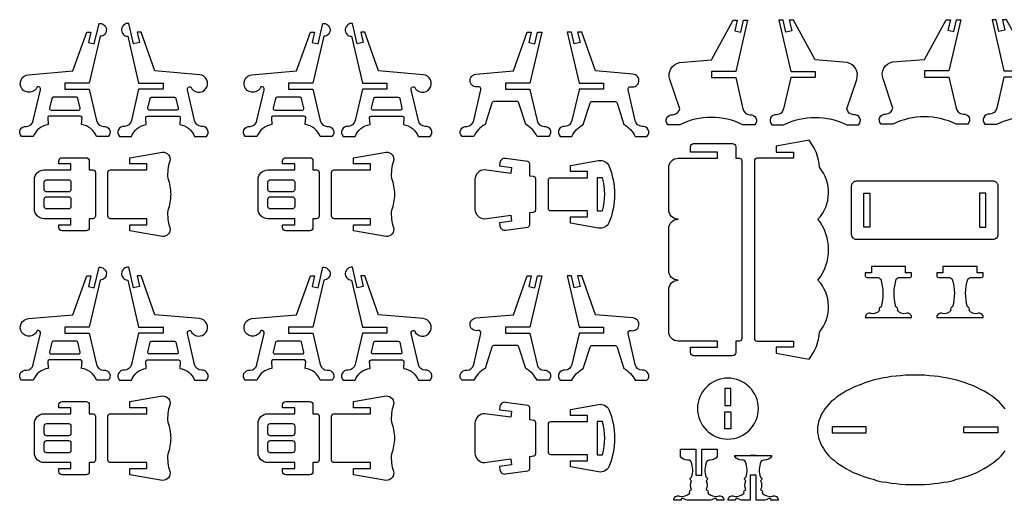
# Model space of a CAD drawing. Extents: x 2719 to 6782, y -345 to 2211.
# Tile 2 of 4: x 2719 to 4658, y 1257 to 2203. Entities that reach past the tile are written whole.
import ezdxf

# ---------------------------------------------------------------- set-up
doc = ezdxf.new("R2010")
doc.units = 0
doc.header["$MEASUREMENT"] = 0
doc.layers.add('LAYER1', color=18, linetype='CONTINUOUS')

msp = doc.modelspace()

# ---------------------------------------------------------------- linework, layer by layer
at = {"layer": 'LAYER1'}
for points in [[(2807.8, 2071.7), (2807.8, 2065.7), (2855.8, 2065.7), (2870.1, 2004.1, 0.343544), (2883.7, 1992.6, -0.729626), (2893.2, 1972.9), (2870.1, 1972.9, 0.693778), (2870.1, 1972.9, 0.271498), (2840.6, 1996.3), (2841.6, 2010.2, 0.394231), (2838.7, 2012.9), (2776.9, 2012.9, 0.394231), (2774, 2010.2), (2774.9, 1996.3, 0.271498), (2745.5, 1972.9), (2722.4, 1972.9, -0.729626), (2731.8, 1992.6, 0.343544), (2745.5, 2004.1), (2759.6, 2064.8, 0.616854), (2753.2, 2070.6, -0.585378), (2723.2, 2067, -0.585378), (2735.8, 2094.4), (2823.6, 2101.8), (2850.7, 2178.5), (2858.8, 2178.5), (2854, 2157.8), (2865.7, 2155.1), (2875, 2195.3, -0.427759), (2889.4, 2183.8, -0.427759), (2877.2, 2170), (2855.8, 2077.7), (2807.8, 2077.7)], [(3001, 2071.7), (3001, 2065.7), (2953, 2065.7), (2938.7, 2004.1, -0.343544), (2925, 1992.6, 0.729626), (2915.6, 1972.9), (2938.7, 1972.9, -0.693778), (2938.7, 1972.9, -0.271498), (2968.1, 1996.3), (2967.2, 2010.2, -0.394231), (2970.1, 2012.9), (3031.9, 2012.9, -0.394231), (3034.8, 2010.2), (3033.9, 1996.3, -0.271498), (3063.3, 1972.9), (3086.4, 1972.9, 0.729626), (3076.9, 1992.6, -0.343544), (3063.3, 2004.1), (3049.2, 2064.8, -0.616854), (3055.6, 2070.6, 0.585378), (3085.5, 2067, 0.585378), (3073, 2094.4), (2985.1, 2101.8), (2958, 2178.5), (2950, 2178.5), (2954.8, 2157.8), (2943.1, 2155.1), (2933.7, 2195.3, 0.427759), (2919.4, 2183.8, 0.427759), (2931.6, 2170), (2953, 2077.7), (3001, 2077.7)], [(3248.3, 2071.7), (3248.3, 2065.7), (3296.3, 2065.7), (3310.6, 2004.1, 0.343544), (3324.2, 1992.6, -0.729626), (3333.7, 1972.9), (3310.6, 1972.9, 0.693778), (3310.6, 1972.9, 0.271498), (3281.1, 1996.3), (3282, 2010.2, 0.394231), (3279.2, 2012.9), (3217.4, 2012.9, 0.394231), (3214.5, 2010.2), (3215.4, 1996.3, 0.271498), (3186, 1972.9), (3162.8, 1972.9, -0.729626), (3172.3, 1992.6, 0.343544), (3186, 2004.1), (3200.1, 2064.8, 0.616854), (3193.7, 2070.6, -0.585378), (3163.7, 2067, -0.585378), (3176.2, 2094.4), (3264.1, 2101.8), (3291.2, 2178.5), (3299.3, 2178.5), (3294.5, 2157.8), (3306.2, 2155.1), (3315.5, 2195.3, -0.427759), (3329.9, 2183.8, -0.427759), (3317.7, 2170), (3296.3, 2077.7), (3248.3, 2077.7)], [(3441.5, 2071.7), (3441.5, 2065.7), (3393.5, 2065.7), (3379.2, 2004.1, -0.343544), (3365.5, 1992.6, 0.729626), (3356, 1972.9), (3379.2, 1972.9, -0.693778), (3379.2, 1972.9, -0.271498), (3408.6, 1996.3), (3407.7, 2010.2, -0.394231), (3410.6, 2012.9), (3472.4, 2012.9, -0.394231), (3475.2, 2010.2), (3474.3, 1996.3, -0.271498), (3503.8, 1972.9), (3526.9, 1972.9, 0.729626), (3517.4, 1992.6, -0.343544), (3503.8, 2004.1), (3489.7, 2064.8, -0.616854), (3496, 2070.6, 0.585378), (3526, 2067, 0.585378), (3513.5, 2094.4), (3425.6, 2101.8), (3398.5, 2178.5), (3390.5, 2178.5), (3395.2, 2157.8), (3383.6, 2155.1), (3374.2, 2195.3, 0.427759), (3359.9, 2183.8, 0.427759), (3372, 2170), (3393.5, 2077.7), (3441.5, 2077.7)], [(4080.7, 2094.7), (4080.7, 2088.7), (4128.7, 2088.7), (4143, 2027.1, 0.343544), (4156.6, 2015.7, -0.729626), (4166.1, 1995.9), (4143, 1995.9, 0.230289), (4018.4, 1995.9), (3995.3, 1995.9, -0.729626), (4004.8, 2015.7, 0.343544), (4018.4, 2027.1), (3999, 2085.3, -0.456332), (4017.7, 2118.2), (4080.7, 2123.5), (4123.7, 2201.5), (4131.7, 2201.5), (4126.9, 2180.8), (4138.6, 2178.1), (4144, 2201.5), (4152.1, 2201.5), (4128.7, 2100.7), (4080.7, 2100.7)], [(4285.2, 2094.7), (4285.2, 2088.7), (4237.2, 2088.7), (4222.9, 2027.1, -0.343544), (4209.3, 2015.7, 0.729626), (4199.8, 1995.9), (4222.9, 1995.9, -0.230289), (4347.5, 1995.9), (4370.6, 1995.9, 0.729626), (4361.2, 2015.7, -0.343544), (4347.5, 2027.1), (4366.9, 2085.3, 0.456332), (4348.2, 2118.2), (4285.2, 2123.5), (4242.3, 2201.5), (4234.2, 2201.5), (4239, 2180.8), (4227.3, 2178.1), (4221.9, 2201.5), (4213.8, 2201.5), (4237.2, 2100.7), (4285.2, 2100.7)], [(4500.4, 2095.9), (4500.4, 2089.9), (4548.4, 2089.9), (4562.7, 2028.4, 0.343544), (4576.3, 2016.9, -0.729626), (4585.8, 1997.2), (4562.7, 1997.2, 0.230289), (4438.1, 1997.2), (4414.9, 1997.2, -0.729626), (4424.4, 2016.9, 0.343544), (4438.1, 2028.4), (4418.7, 2086.5, -0.456332), (4437.4, 2119.5), (4500.4, 2124.7), (4543.3, 2202.7), (4551.4, 2202.7), (4546.6, 2182.1), (4558.3, 2179.4), (4563.7, 2202.7), (4571.8, 2202.7), (4548.4, 2101.9), (4500.4, 2101.9)], [(4704.9, 2095.9), (4704.9, 2089.9), (4656.9, 2089.9), (4642.6, 2028.4, -0.343544), (4628.9, 2016.9, 0.729626), (4619.5, 1997.2), (4642.6, 1997.2, -0.230289), (4767.2, 1997.2), (4790.3, 1997.2, 0.729626), (4780.8, 2016.9, -0.343544), (4767.2, 2028.4), (4786.6, 2086.5, 0.456332), (4767.8, 2119.5), (4704.9, 2124.7), (4661.9, 2202.7), (4653.9, 2202.7), (4658.7, 2182.1), (4647, 2179.4), (4641.5, 2202.7), (4633.5, 2202.7), (4656.9, 2101.9), (4704.9, 2101.9)], [(3675.2, 2065.7), (3723.3, 2065.7, 0.04526), (3723.4, 2064.8), (3737.5, 2004.1, 0.343544), (3751.2, 1992.6, -0.729626), (3760.7, 1972.9), (3737.5, 1972.9, 0.157681), (3715.3, 1996.3), (3701.8, 2038.3, 0.325785), (3697.2, 2041.7), (3653.3, 2041.7, 0.325785), (3648.7, 2038.3), (3635.2, 1996.3, 0.157681), (3612.9, 1972.9), (3589.8, 1972.9, -0.729626), (3599.3, 1992.6, 0.343544), (3612.9, 2004.1), (3627, 2064.8, 0.616854), (3620.6, 2070.6, -0.432644), (3605.6, 2081.3, -0.432644), (3617.2, 2095.6), (3691.1, 2101.8), (3718.2, 2178.5), (3726.2, 2178.5), (3721.4, 2157.8), (3733.1, 2155.1), (3738.6, 2178.5), (3746.6, 2178.5), (3723.2, 2077.7), (3675.2, 2077.7)], [(3868.4, 2065.7), (3820.4, 2065.7, -0.04526), (3820.2, 2064.8), (3806.1, 2004.1, -0.343544), (3792.5, 1992.6, 0.729626), (3783, 1972.9), (3806.1, 1972.9, -0.157681), (3828.4, 1996.3), (3841.9, 2038.3, -0.325785), (3846.5, 2041.7), (3890.4, 2041.7, -0.325785), (3895, 2038.3), (3908.5, 1996.3, -0.157681), (3930.7, 1972.9), (3953.9, 1972.9, 0.729626), (3944.4, 1992.6, -0.343544), (3930.7, 2004.1), (3916.6, 2064.8, -0.616854), (3923, 2070.6, 0.432644), (3938, 2081.3, 0.432644), (3926.4, 2095.6), (3852.6, 2101.8), (3825.5, 2178.5), (3817.4, 2178.5), (3822.2, 2157.8), (3810.5, 2155.1), (3805.1, 2178.5), (3797, 2178.5), (3820.4, 2077.7), (3868.4, 2077.7)], [(2807.8, 2050.1), (2785, 2050.1, 0.348878), (2782.2, 2047.9), (2777.7, 2028.4, 0.482714), (2780.5, 2024.9), (2835.1, 2024.9, 0.216532), (2837.2, 2025.9, 0.240993), (2837.9, 2028.4), (2833.3, 2047.9, 0.348878), (2830.5, 2050.1)], [(3001, 2050.1), (3023.7, 2050.1, -0.348878), (3026.5, 2047.9), (3031.1, 2028.4, -0.482714), (3028.3, 2024.9), (2973.7, 2024.9, -0.216532), (2971.6, 2025.9, -0.240993), (2970.9, 2028.4), (2975.4, 2047.9, -0.348878), (2978.2, 2050.1)], [(3248.3, 2050.1), (3225.5, 2050.1, 0.348878), (3222.7, 2047.9), (3218.2, 2028.4, 0.482714), (3221, 2024.9), (3275.5, 2024.9, 0.216532), (3277.7, 2025.9, 0.240993), (3278.3, 2028.4), (3273.8, 2047.9, 0.348878), (3271, 2050.1)], [(3441.5, 2050.1), (3464.2, 2050.1, -0.348878), (3467, 2047.9), (3471.5, 2028.4, -0.482714), (3468.7, 2024.9), (3414.2, 2024.9, -0.216532), (3412, 2025.9, -0.240993), (3411.4, 2028.4), (3415.9, 2047.9, -0.348878), (3418.7, 2050.1)], [(4015.5, 1690, -0.414214), (3996.7, 1708.9), (3996.7, 1791.2, -0.414214), (4015.5, 1810, -0.414214), (3996.7, 1828.9), (3996.7, 1911.2, -0.414214), (4015.5, 1930), (4092.7, 1930), (4092.7, 1942), (4039.5, 1942), (4039.5, 1952.5, -0.414214), (4045.8, 1958.8), (4122.4, 1958.8, -0.414214), (4128.7, 1952.5), (4128.7, 1930), (4135.9, 1930, -0.414214), (4140.7, 1925.2), (4140.7, 1574.8, -0.414214), (4135.9, 1570), (4128.7, 1570), (4128.7, 1547.5, -0.414214), (4122.4, 1541.2), (4045.8, 1541.2, -0.414214), (4039.5, 1547.5), (4039.5, 1558), (4092.7, 1558), (4092.7, 1570), (4015.5, 1570, -0.414214), (3996.7, 1588.9), (3996.7, 1671.2, -0.414214)], [(4293.4, 1912.2, 0.157436), (4273.1, 1965.3), (4208.6, 1954), (4208.6, 1942), (4242.2, 1942), (4242.2, 1930), (4170.2, 1930, 0.414214), (4165.4, 1925.2), (4165.4, 1882), (4165.4, 1574.8, 0.414214), (4170.2, 1570), (4242.2, 1570), (4242.2, 1558), (4208.6, 1558), (4208.6, 1546), (4273.1, 1534.7, 0.157436), (4293.4, 1587.8, 0.379394), (4290.7, 1690, 0.346118), (4290.7, 1810, 0.379394)], [(2892.5, 1859), (2892.5, 1902.2, -0.414214), (2897.3, 1907), (2969.3, 1907), (2969.3, 1919), (2935.7, 1919), (2935.7, 1931), (3000.1, 1942.3, -0.480696), (3014.6, 1924.3, 0.114725), (3010.4, 1890.6, -0.088383), (3016.1, 1859, -0.088383), (3010.4, 1827.4, 0.114725), (3014.6, 1793.7, -0.480696), (3000.1, 1775.7), (2935.7, 1787), (2935.7, 1799), (2969.3, 1799), (2969.3, 1811), (2897.3, 1811, -0.414214), (2892.5, 1815.8)], [(3332.9, 1859), (3332.9, 1902.2, -0.414214), (3337.7, 1907), (3409.7, 1907), (3409.7, 1919), (3376.1, 1919), (3376.1, 1931), (3440.6, 1942.3, -0.480696), (3455, 1924.3, 0.114725), (3450.9, 1890.6, -0.088383), (3456.6, 1859, -0.088383), (3450.9, 1827.4, 0.114725), (3455, 1793.7, -0.480696), (3440.6, 1775.7), (3376.1, 1787), (3376.1, 1799), (3409.7, 1799), (3409.7, 1811), (3337.7, 1811, -0.414214), (3332.9, 1815.8)], [(2766.6, 1907), (2819.8, 1907), (2819.8, 1919), (2795.8, 1919), (2795.8, 1924.7, -0.414214), (2802.1, 1931), (2849.5, 1931, -0.414214), (2855.8, 1924.7), (2855.8, 1907), (2863, 1907, -0.414214), (2867.8, 1902.2), (2867.8, 1815.8, -0.414214), (2863, 1811), (2855.8, 1811), (2855.8, 1793.3, -0.414214), (2849.5, 1787), (2802.1, 1787, -0.414214), (2795.8, 1793.3), (2795.8, 1799), (2819.8, 1799), (2819.8, 1811), (2766.6, 1811, -0.414214), (2747.8, 1829.8), (2747.8, 1888.1, -0.414214)], [(3207.1, 1907), (3260.3, 1907), (3260.3, 1919), (3236.3, 1919), (3236.3, 1924.7, -0.414214), (3242.6, 1931), (3290, 1931, -0.414214), (3296.3, 1924.7), (3296.3, 1907), (3303.5, 1907, -0.414214), (3308.3, 1902.2), (3308.3, 1815.8, -0.414214), (3303.5, 1811), (3296.3, 1811), (3296.3, 1793.3, -0.414214), (3290, 1787), (3242.6, 1787, -0.414214), (3236.3, 1793.3), (3236.3, 1799), (3260.3, 1799), (3260.3, 1811), (3207.1, 1811, -0.414214), (3188.3, 1829.8), (3188.3, 1888.1, -0.414214)], [(3735.2, 1859), (3735.1, 1889.2, 0.414214), (3730.3, 1894), (3723.2, 1894.9), (3723.2, 1918.7, 0.375308), (3719.1, 1923.5), (3675.1, 1929.5, 0.414214), (3664.3, 1921.2), (3663.4, 1915), (3687.2, 1911.8), (3685.6, 1900), (3634.1, 1907, 0.414214), (3615.2, 1888.1), (3615.2, 1859), (3615.2, 1829.8, 0.414214), (3634.1, 1811), (3685.6, 1818), (3687.2, 1806.2), (3663.4, 1803), (3664.3, 1796.7, 0.414214), (3675.1, 1788.5), (3719.1, 1794.5, 0.375308), (3723.2, 1799.2), (3723.2, 1823.1), (3730.3, 1824, 0.414214), (3735.1, 1828.8)], [(3889.8, 1859, -0.101097), (3879, 1802.6, -0.327051), (3858.7, 1792.6), (3803.1, 1802.4), (3803.1, 1814.4), (3836.7, 1814.4), (3836.7, 1826.4), (3764.7, 1826.4, -0.414214), (3759.9, 1831.2), (3759.9, 1859), (3759.9, 1886.8, -0.414214), (3764.7, 1891.6), (3836.7, 1891.6), (3836.7, 1903.6), (3803.1, 1903.6), (3803.1, 1915.6), (3858.7, 1925.4, -0.327051), (3879, 1915.4, -0.101097)], [(2819.8, 1883), (2819.8, 1868.6, -0.414214), (2815, 1863.8), (2771.8, 1863.8, -0.414214), (2767, 1868.6), (2767, 1883, -0.414214), (2771.8, 1887.8), (2815, 1887.8, -0.414214)], [(3260.3, 1883), (3260.3, 1868.6, -0.414214), (3255.5, 1863.8), (3212.3, 1863.8, -0.414214), (3207.5, 1868.6), (3207.5, 1883, -0.414214), (3212.3, 1887.8), (3255.5, 1887.8, -0.414214)], [(3866.6, 1826.4, 0.124363), (3866.6, 1891.6), (3855.9, 1891.6), (3855.9, 1826.4)], [(4366.5, 1885.3), (4635.3, 1885.3, -0.414214), (4644.9, 1875.7), (4644.9, 1779.7, -0.414214), (4635.3, 1770.1), (4366.5, 1770.1, -0.414214), (4356.9, 1779.7), (4356.9, 1875.7, -0.414214)], [(2819.8, 1849.4), (2819.8, 1835, -0.414214), (2815, 1830.2), (2771.8, 1830.2, -0.414214), (2767, 1835), (2767, 1849.4, -0.414214), (2771.8, 1854.2), (2815, 1854.2, -0.414214)], [(3260.3, 1849.4), (3260.3, 1835, -0.414214), (3255.5, 1830.2), (3212.3, 1830.2, -0.414214), (3207.5, 1835), (3207.5, 1849.4, -0.414214), (3212.3, 1854.2), (3255.5, 1854.2, -0.414214)], [(2807.8, 1591.7), (2807.8, 1585.7), (2855.8, 1585.7), (2870.1, 1524.1, 0.343544), (2883.7, 1512.6, -0.729626), (2893.2, 1492.9), (2870.1, 1492.9, 0.693778), (2870.1, 1492.9, 0.271498), (2840.6, 1516.3), (2841.6, 1530.2, 0.394231), (2838.7, 1532.9), (2776.9, 1532.9, 0.394231), (2774, 1530.2), (2774.9, 1516.3, 0.271498), (2745.5, 1492.9), (2722.4, 1492.9, -0.729626), (2731.8, 1512.6, 0.343544), (2745.5, 1524.1), (2759.6, 1584.8, 0.616854), (2753.2, 1590.6, -0.585378), (2723.2, 1587, -0.585378), (2735.8, 1614.4), (2823.6, 1621.8), (2850.7, 1698.5), (2858.8, 1698.5), (2854, 1677.8), (2865.7, 1675.1), (2875, 1715.3, -0.427759), (2889.4, 1703.8, -0.427759), (2877.2, 1690), (2855.8, 1597.7), (2807.8, 1597.7)], [(3001, 1591.7), (3001, 1585.7), (2953, 1585.7), (2938.7, 1524.1, -0.343544), (2925, 1512.6, 0.729626), (2915.6, 1492.9), (2938.7, 1492.9, -0.693778), (2938.7, 1492.9, -0.271498), (2968.1, 1516.3), (2967.2, 1530.2, -0.394231), (2970.1, 1532.9), (3031.9, 1532.9, -0.394231), (3034.8, 1530.2), (3033.9, 1516.3, -0.271498), (3063.3, 1492.9), (3086.4, 1492.9, 0.729626), (3076.9, 1512.6, -0.343544), (3063.3, 1524.1), (3049.2, 1584.8, -0.616854), (3055.6, 1590.6, 0.585378), (3085.5, 1587, 0.585378), (3073, 1614.4), (2985.1, 1621.8), (2958, 1698.5), (2950, 1698.5), (2954.8, 1677.8), (2943.1, 1675.1), (2933.7, 1715.3, 0.427759), (2919.4, 1703.8, 0.427759), (2931.6, 1690), (2953, 1597.7), (3001, 1597.7)], [(3248.3, 1591.7), (3248.3, 1585.7), (3296.3, 1585.7), (3310.6, 1524.1, 0.343544), (3324.2, 1512.6, -0.729626), (3333.7, 1492.9), (3310.6, 1492.9, 0.693778), (3310.6, 1492.9, 0.271498), (3281.1, 1516.3), (3282, 1530.2, 0.394231), (3279.2, 1532.9), (3217.4, 1532.9, 0.394231), (3214.5, 1530.2), (3215.4, 1516.3, 0.271498), (3186, 1492.9), (3162.8, 1492.9, -0.729626), (3172.3, 1512.6, 0.343544), (3186, 1524.1), (3200.1, 1584.8, 0.616854), (3193.7, 1590.6, -0.585378), (3163.7, 1587, -0.585378), (3176.2, 1614.4), (3264.1, 1621.8), (3291.2, 1698.5), (3299.3, 1698.5), (3294.5, 1677.8), (3306.2, 1675.1), (3315.5, 1715.3, -0.427759), (3329.9, 1703.8, -0.427759), (3317.7, 1690), (3296.3, 1597.7), (3248.3, 1597.7)], [(3441.5, 1591.7), (3441.5, 1585.7), (3393.5, 1585.7), (3379.2, 1524.1, -0.343544), (3365.5, 1512.6, 0.729626), (3356, 1492.9), (3379.2, 1492.9, -0.693778), (3379.2, 1492.9, -0.271498), (3408.6, 1516.3), (3407.7, 1530.2, -0.394231), (3410.6, 1532.9), (3472.4, 1532.9, -0.394231), (3475.2, 1530.2), (3474.3, 1516.3, -0.271498), (3503.8, 1492.9), (3526.9, 1492.9, 0.729626), (3517.4, 1512.6, -0.343544), (3503.8, 1524.1), (3489.7, 1584.8, -0.616854), (3496, 1590.6, 0.585378), (3526, 1587, 0.585378), (3513.5, 1614.4), (3425.6, 1621.8), (3398.5, 1698.5), (3390.5, 1698.5), (3395.2, 1677.8), (3383.6, 1675.1), (3374.2, 1715.3, 0.427759), (3359.9, 1703.8, 0.427759), (3372, 1690), (3393.5, 1597.7), (3441.5, 1597.7)], [(4429.5, 1616.3), (4475, 1616.3, 0.570657), (4463.9, 1624.3, -0.289506), (4447.3, 1630.4, 0.497317), (4444.1, 1637.4, 0.217136), (4444.1, 1637.4, -0.145354), (4444.9, 1692, -0.281118), (4451.9, 1695.5), (4472.2, 1695.5, 0.414214), (4475.1, 1698.4), (4475.1, 1704.6), (4463.1, 1704.6), (4463.1, 1716.6), (4435.5, 1716.6), (4429.5, 1716.6), (4423.4, 1716.6), (4395.8, 1716.6), (4395.8, 1704.6), (4383.8, 1704.6), (4383.8, 1698.4, 0.414214), (4386.7, 1695.5), (4407, 1695.5, -0.281118), (4414.1, 1692, -0.145354), (4414.8, 1637.4, 0.217136), (4414.8, 1637.4, 0.497317), (4411.6, 1630.4, -0.289506), (4395.1, 1624.3, 0.570657), (4383.9, 1616.3)], [(4570.3, 1616.3), (4615.9, 1616.3, 0.570657), (4604.7, 1624.3, -0.289506), (4588.2, 1630.4, 0.497317), (4585, 1637.4, 0.217136), (4585, 1637.4, -0.145354), (4585.7, 1692, -0.281118), (4592.8, 1695.5), (4613.1, 1695.5, 0.414214), (4615.9, 1698.4), (4615.9, 1704.6), (4603.9, 1704.6), (4603.9, 1716.6), (4576.3, 1716.6), (4570.3, 1716.6), (4564.3, 1716.6), (4536.7, 1716.6), (4536.7, 1704.6), (4524.7, 1704.6), (4524.7, 1698.4, 0.414214), (4527.6, 1695.5), (4547.9, 1695.5, -0.281118), (4554.9, 1692, -0.145354), (4555.7, 1637.4, 0.217136), (4555.7, 1637.4, 0.497317), (4552.5, 1630.4, -0.289506), (4535.9, 1624.3, 0.570657), (4524.7, 1616.3)], [(3675.2, 1585.7), (3723.3, 1585.7, 0.04526), (3723.4, 1584.8), (3737.5, 1524.1, 0.343544), (3751.2, 1512.6, -0.729626), (3760.7, 1492.9), (3737.5, 1492.9, 0.157681), (3715.3, 1516.3), (3701.8, 1558.3, 0.325785), (3697.2, 1561.7), (3653.3, 1561.7, 0.325785), (3648.7, 1558.3), (3635.2, 1516.3, 0.157681), (3612.9, 1492.9), (3589.8, 1492.9, -0.729626), (3599.3, 1512.6, 0.343544), (3612.9, 1524.1), (3627, 1584.8, 0.616854), (3620.6, 1590.6, -0.432644), (3605.6, 1601.3, -0.432644), (3617.2, 1615.6), (3691.1, 1621.8), (3718.2, 1698.5), (3726.2, 1698.5), (3721.4, 1677.8), (3733.1, 1675.1), (3738.6, 1698.5), (3746.6, 1698.5), (3723.2, 1597.7), (3675.2, 1597.7)], [(3868.4, 1585.7), (3820.4, 1585.7, -0.04526), (3820.2, 1584.8), (3806.1, 1524.1, -0.343544), (3792.5, 1512.6, 0.729626), (3783, 1492.9), (3806.1, 1492.9, -0.157681), (3828.4, 1516.3), (3841.9, 1558.3, -0.325785), (3846.5, 1561.7), (3890.4, 1561.7, -0.325785), (3895, 1558.3), (3908.5, 1516.3, -0.157681), (3930.7, 1492.9), (3953.9, 1492.9, 0.729626), (3944.4, 1512.6, -0.343544), (3930.7, 1524.1), (3916.6, 1584.8, -0.616854), (3923, 1590.6, 0.432644), (3938, 1601.3, 0.432644), (3926.4, 1615.6), (3852.6, 1621.8), (3825.5, 1698.5), (3817.4, 1698.5), (3822.2, 1677.8), (3810.5, 1675.1), (3805.1, 1698.5), (3797, 1698.5), (3820.4, 1597.7), (3868.4, 1597.7)], [(2807.8, 1570.1), (2785, 1570.1, 0.348878), (2782.2, 1567.9), (2777.7, 1548.4, 0.482714), (2780.5, 1544.9), (2835.1, 1544.9, 0.216532), (2837.2, 1545.9, 0.240993), (2837.9, 1548.4), (2833.3, 1567.9, 0.348878), (2830.5, 1570.1)], [(3001, 1570.1), (3023.7, 1570.1, -0.348878), (3026.5, 1567.9), (3031.1, 1548.4, -0.482714), (3028.3, 1544.9), (2973.7, 1544.9, -0.216532), (2971.6, 1545.9, -0.240993), (2970.9, 1548.4), (2975.4, 1567.9, -0.348878), (2978.2, 1570.1)], [(3248.3, 1570.1), (3225.5, 1570.1, 0.348878), (3222.7, 1567.9), (3218.2, 1548.4, 0.482714), (3221, 1544.9), (3275.5, 1544.9, 0.216532), (3277.7, 1545.9, 0.240993), (3278.3, 1548.4), (3273.8, 1567.9, 0.348878), (3271, 1570.1)], [(3441.5, 1570.1), (3464.2, 1570.1, -0.348878), (3467, 1567.9), (3471.5, 1548.4, -0.482714), (3468.7, 1544.9), (3414.2, 1544.9, -0.216532), (3412, 1545.9, -0.240993), (3411.4, 1548.4), (3415.9, 1567.9, -0.348878), (3418.7, 1570.1)], [(4113.3, 1497.1, 0.414214), (4053.3, 1437.1, 0.414214), (4113.3, 1377.1, 0.414214), (4173.3, 1437.1, 0.414214)], [(2892.5, 1379), (2892.5, 1422.2, -0.414214), (2897.3, 1427), (2969.3, 1427), (2969.3, 1439), (2935.7, 1439), (2935.7, 1451), (3000.1, 1462.3, -0.480696), (3014.6, 1444.3, 0.114725), (3010.4, 1410.6, -0.088383), (3016.1, 1379, -0.088383), (3010.4, 1347.4, 0.114725), (3014.6, 1313.7, -0.480696), (3000.1, 1295.7), (2935.7, 1307), (2935.7, 1319), (2969.3, 1319), (2969.3, 1331), (2897.3, 1331, -0.414214), (2892.5, 1335.8)], [(3332.9, 1379), (3332.9, 1422.2, -0.414214), (3337.7, 1427), (3409.7, 1427), (3409.7, 1439), (3376.1, 1439), (3376.1, 1451), (3440.6, 1462.3, -0.480696), (3455, 1444.3, 0.114725), (3450.9, 1410.6, -0.088383), (3456.6, 1379, -0.088383), (3450.9, 1347.4, 0.114725), (3455, 1313.7, -0.480696), (3440.6, 1295.7), (3376.1, 1307), (3376.1, 1319), (3409.7, 1319), (3409.7, 1331), (3337.7, 1331, -0.414214), (3332.9, 1335.8)], [(2766.6, 1427), (2819.8, 1427), (2819.8, 1439), (2795.8, 1439), (2795.8, 1444.7, -0.414214), (2802.1, 1451), (2849.5, 1451, -0.414214), (2855.8, 1444.7), (2855.8, 1427), (2863, 1427, -0.414214), (2867.8, 1422.2), (2867.8, 1335.8, -0.414214), (2863, 1331), (2855.8, 1331), (2855.8, 1313.3, -0.414214), (2849.5, 1307), (2802.1, 1307, -0.414214), (2795.8, 1313.3), (2795.8, 1319), (2819.8, 1319), (2819.8, 1331), (2766.6, 1331, -0.414214), (2747.8, 1349.8), (2747.8, 1408.1, -0.414214)], [(3207.1, 1427), (3260.3, 1427), (3260.3, 1439), (3236.3, 1439), (3236.3, 1444.7, -0.414214), (3242.6, 1451), (3290, 1451, -0.414214), (3296.3, 1444.7), (3296.3, 1427), (3303.5, 1427, -0.414214), (3308.3, 1422.2), (3308.3, 1335.8, -0.414214), (3303.5, 1331), (3296.3, 1331), (3296.3, 1313.3, -0.414214), (3290, 1307), (3242.6, 1307, -0.414214), (3236.3, 1313.3), (3236.3, 1319), (3260.3, 1319), (3260.3, 1331), (3207.1, 1331, -0.414214), (3188.3, 1349.8), (3188.3, 1408.1, -0.414214)], [(3735.2, 1379), (3735.1, 1409.2, 0.414214), (3730.3, 1414), (3723.2, 1414.9), (3723.2, 1438.7, 0.375308), (3719.1, 1443.5), (3675.1, 1449.5, 0.414214), (3664.3, 1441.2), (3663.4, 1435), (3687.2, 1431.8), (3685.6, 1420), (3634.1, 1427, 0.414214), (3615.2, 1408.1), (3615.2, 1379), (3615.2, 1349.8, 0.414214), (3634.1, 1331), (3685.6, 1338), (3687.2, 1326.2), (3663.4, 1323), (3664.3, 1316.7, 0.414214), (3675.1, 1308.5), (3719.1, 1314.5, 0.375308), (3723.2, 1319.2), (3723.2, 1343.1), (3730.3, 1344, 0.414214), (3735.1, 1348.8)], [(3889.8, 1379, -0.101097), (3879, 1322.6, -0.327051), (3858.7, 1312.6), (3803.1, 1322.4), (3803.1, 1334.4), (3836.7, 1334.4), (3836.7, 1346.4), (3764.7, 1346.4, -0.414214), (3759.9, 1351.2), (3759.9, 1379), (3759.9, 1406.8, -0.414214), (3764.7, 1411.6), (3836.7, 1411.6), (3836.7, 1423.6), (3803.1, 1423.6), (3803.1, 1435.6), (3858.7, 1445.4, -0.327051), (3879, 1435.4, -0.101097)], [(2819.8, 1403), (2819.8, 1388.6, -0.414214), (2815, 1383.8), (2771.8, 1383.8, -0.414214), (2767, 1388.6), (2767, 1403, -0.414214), (2771.8, 1407.8), (2815, 1407.8, -0.414214)], [(3260.3, 1403), (3260.3, 1388.6, -0.414214), (3255.5, 1383.8), (3212.3, 1383.8, -0.414214), (3207.5, 1388.6), (3207.5, 1403, -0.414214), (3212.3, 1407.8), (3255.5, 1407.8, -0.414214)], [(3866.6, 1346.4, 0.124363), (3866.6, 1411.6), (3855.9, 1411.6), (3855.9, 1346.4)], [(2819.8, 1369.4), (2819.8, 1355, -0.414214), (2815, 1350.2), (2771.8, 1350.2, -0.414214), (2767, 1355), (2767, 1369.4, -0.414214), (2771.8, 1374.2), (2815, 1374.2, -0.414214)], [(3260.3, 1369.4), (3260.3, 1355, -0.414214), (3255.5, 1350.2), (3212.3, 1350.2, -0.414214), (3207.5, 1355), (3207.5, 1369.4, -0.414214), (3212.3, 1374.2), (3255.5, 1374.2, -0.414214)], [(4092.1, 1343.1, -0.301445), (4078.5, 1335.8, 0.346418), (4071.1, 1332.3, 0.169376), (4070.2, 1302.2, -0.755968), (4070.7, 1295.3, -0.217136), (4070.7, 1277.7, -0.497317), (4073.9, 1270.8, 0.242348), (4094.1, 1264.6, -0.570657), (4105.3, 1256.7), (4091.1, 1256.7, 0.75881), (4086.8, 1260, -0.158853), (4076.5, 1256.7), (4035.7, 1256.7, -0.158853), (4025.4, 1260, 0.75881), (4021.1, 1256.7), (4006.9, 1256.7, -0.570657), (4018.1, 1264.6, 0.242348), (4038.3, 1270.8, -0.497317), (4041.5, 1277.7, -0.217136), (4041.5, 1295.3, -0.755968), (4041.9, 1302.2, 0.169376), (4041.1, 1332.3, 0.346418), (4033.6, 1335.8, -0.301445), (4020.1, 1343.1), (4020.1, 1357), (4050.1, 1357), (4050.1, 1305.9), (4062.1, 1305.9), (4062.1, 1357), (4092.1, 1357)], [(4199.1, 1343.1, -0.301445), (4185.5, 1335.8, 0.346418), (4178.1, 1332.3, 0.169376), (4177.2, 1302.2, -0.755968), (4177.7, 1295.3, -0.217136), (4177.7, 1277.7, -0.497317), (4180.9, 1270.8, 0.242348), (4201.1, 1264.6, -0.570657), (4212.3, 1256.7), (4198.1, 1256.7, 0.75881), (4193.8, 1260, -0.158853), (4183.5, 1256.7), (4169.1, 1256.7), (4169.1, 1305.9), (4157.1, 1305.9), (4157.1, 1256.7), (4142.7, 1256.7, -0.158853), (4132.4, 1260, 0.75881), (4128.1, 1256.7), (4113.9, 1256.7, -0.570657), (4125.1, 1264.6, 0.242348), (4145.3, 1270.8, -0.497317), (4148.4, 1277.7, -0.217136), (4148.4, 1295.3, -0.755968), (4148.9, 1302.2, 0.169376), (4148.1, 1332.3, 0.346418), (4140.6, 1335.8, -0.301445), (4127.1, 1343.1), (4127.1, 1345), (4199.1, 1345)]]:
    msp.add_lwpolyline(points, format="xyb", close=True, dxfattribs=at)
for points in [[(4380.9, 1861.3), (4392.9, 1861.3), (4392.9, 1794.1), (4380.9, 1794.1)], [(4620.9, 1861.3), (4608.9, 1861.3), (4608.9, 1794.1), (4620.9, 1794.1)], [(4119.3, 1476.7), (4107.3, 1476.7), (4107.3, 1443.1), (4119.3, 1443.1)], [(4119.3, 1397.5), (4107.3, 1397.5), (4107.3, 1431.1), (4119.3, 1431.1)], [(4318.6, 1401.3), (4318.6, 1389.3), (4385.8, 1389.3), (4385.8, 1401.3)], [(4645, 1401.3), (4645, 1389.3), (4577.8, 1389.3), (4577.8, 1401.3)]]:
    msp.add_lwpolyline(points, close=True, dxfattribs=at)
for points in [[(4659.1, 1436.6), (4655.2, 1441.4), (4651.4, 1446.2), (4646.6, 1451), (4641.8, 1454.9), (4636, 1459.7), (4630.2, 1463.5), (4624.5, 1467.4), (4617.7, 1471.2), (4611, 1475.1), (4603.3, 1478.9), (4596.6, 1481.8), (4588.9, 1484.7), (4580.2, 1487.6), (4572.5, 1490.4), (4563.9, 1493.3), (4555.2, 1495.2), (4546.6, 1497.2), (4537.9, 1498.1), (4528.3, 1500.1), (4519.7, 1501), (4510, 1502), (4500.4, 1502.9), (4490.8, 1502.9), (4482.2, 1502.9), (4472.5, 1502.9), (4462.9, 1502.9), (4453.3, 1502), (4444.7, 1501), (4435, 1500.1), (4426.4, 1498.1), (4416.8, 1497.2), (4408.1, 1495.2), (4399.5, 1493.3), (4390.8, 1490.4), (4383.1, 1487.6), (4375.4, 1484.7), (4367.7, 1481.8), (4360, 1478.9), (4352.4, 1475.1), (4345.6, 1471.2), (4339.9, 1467.4), (4333.1, 1463.5), (4327.4, 1459.7), (4322.5, 1454.9), (4316.8, 1451), (4312, 1446.2), (4308.1, 1441.4), (4304.3, 1436.6), (4301.4, 1431.8), (4297.5, 1427), (4295.6, 1421.2), (4293.7, 1416.4), (4291.8, 1411.6), (4290.8, 1405.8), (4289.9, 1401), (4289.9, 1395.2), (4289.9, 1390.4), (4290.8, 1384.7), (4291.8, 1379.9), (4293.7, 1374.1), (4295.6, 1369.3), (4297.5, 1364.5), (4301.4, 1358.7), (4304.3, 1353.9), (4308.1, 1349.1), (4312, 1344.3), (4316.8, 1339.5), (4322.5, 1335.6), (4327.4, 1330.8), (4333.1, 1327), (4339.9, 1323.1), (4345.6, 1319.3), (4352.4, 1315.4), (4360, 1311.6), (4367.7, 1308.7), (4375.4, 1305.8), (4383.1, 1302.9), (4390.8, 1300.1), (4399.5, 1298.1), (4408.1, 1295.2), (4416.8, 1293.3), (4426.4, 1292.4), (4435, 1290.4), (4444.7, 1289.5), (4453.3, 1288.5), (4462.9, 1287.6), (4472.5, 1287.6), (4482.2, 1287.6), (4490.8, 1287.6), (4500.4, 1287.6), (4510, 1288.5), (4519.7, 1289.5), (4528.3, 1290.4), (4537.9, 1292.4), (4546.6, 1293.3), (4555.2, 1295.2), (4563.9, 1298.1), (4572.5, 1300.1), (4580.2, 1302.9), (4588.9, 1305.8), (4596.6, 1308.7), (4603.3, 1311.6), (4611, 1315.4), (4617.7, 1319.3), (4624.5, 1323.1), (4630.2, 1327), (4636, 1330.8), (4641.8, 1335.6), (4646.6, 1339.5), (4651.4, 1344.3), (4655.2, 1349.1), (4659.1, 1353.9)], [(4169.1, 1345), (4157.1, 1345)]]:
    msp.add_lwpolyline(points, dxfattribs=at)

doc.saveas('drawing.dxf')
